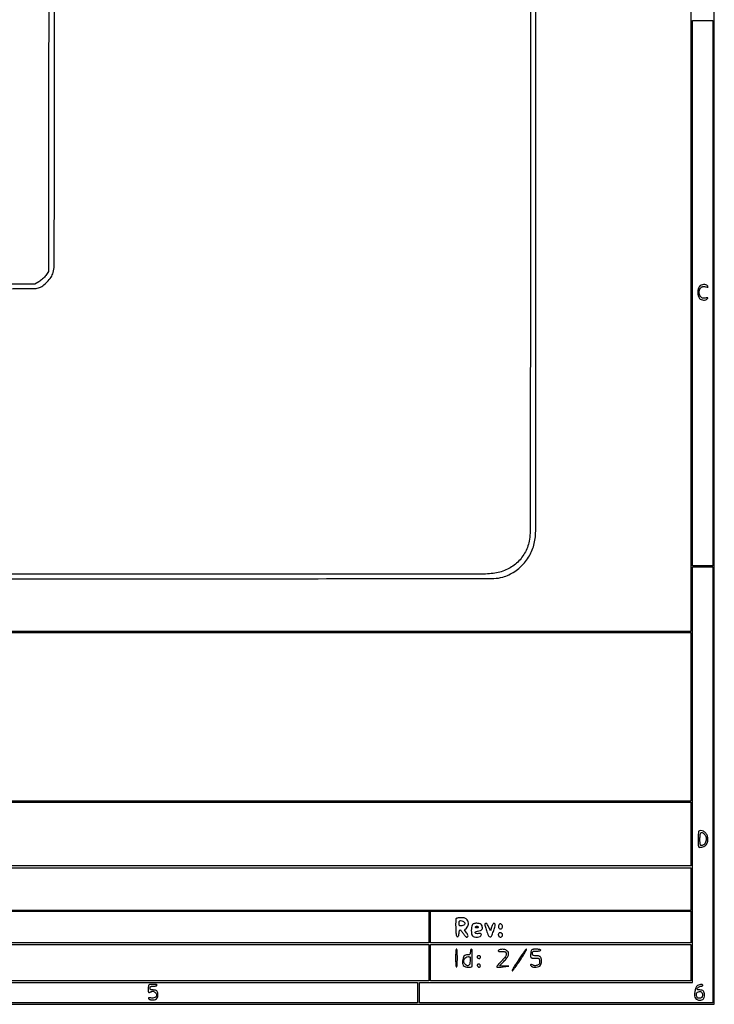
# Model space of a CAD drawing. Extents: x 117 to 3390, y 118 to 2363.
# Tile 5 of 6: x 2640 to 3390, y 118 to 1181. Entities that reach past the tile are written whole.
import ezdxf

# ---------------------------------------------------------------- set-up
doc = ezdxf.new("R2010")
doc.units = 0

msp = doc.modelspace()

# ---------------------------------------------------------------- linework, layer by layer
for points in [[(3191.932423, 1750.009562, -0.000084), (3191.982636, 1406.11351, -0.000051), (3191.927594, 965.325702, -0.000404), (3191.715666, 760.756999, -0.000107), (3191.438824, 626.312681, -0.05168), (3190.528506, 617.719605, -0.076962), (3185.595426, 604.709796, -0.08112), (3177.023882, 594.065308, -0.080445), (3165.443032, 586.63535, -0.073986), (3151.770076, 582.966089, -0.028631), (3134.743351, 581.990534, -0.000002), (1776.427074, 582.014965, -0.000002), (417.170356, 582.051005, -0.032267)], [(2842.399002, 2229.734077, -0.000009), (3150.370776, 2229.494241, -0.051674)], [(1774.924604, 577.238799, 0.000018), (2690.234365, 577.099284, 0.000338), (2980.787935, 577.262148, 0.00012), (3152.363014, 577.515428, 0.073063), (3162.041525, 578.95426, 0.073295), (3174.875466, 584.992731, 0.071332), (3185.556513, 594.523132, 0.071041), (3193.163145, 606.709964, 0.07171), (3197.023954, 620.5, 0.032192), (3197.556469, 628.625249, 0.000031), (3197.747588, 815.58301, 0.000252), (3197.856992, 1054.521226, 0.000079), (3197.784137, 1411.5)], [(994.064723, 2229.852413, -0.000028), (1776.200779, 2229.934189, -0.000041), (2436.1532, 2229.911894, -0.000161)], [(1780, 2235.671604, 0.000031), (1026.634059, 2235.718617, 0.000214)], [(1776.5, 1916.984654, -0.000069), (2181.953585, 1916.93093, -0.000232), (2446.609027, 1916.736467, -0.000013), (2653.265678, 1916.483029, -0.067504), (2657.320779, 1915.927876, -0.073497), (2661.175791, 1914.217461, -0.046439), (2665.07874, 1911.206251, -0.046192), (2668.388066, 1907.497411, -0.068975), (2670.462525, 1903.686424, -0.089518), (2671.505458, 1898.02557, -0.000253), (2671.746195, 1821.03459, -0.000721), (2671.890291, 1698.752199, -0.000071), (2671.770952, 1404.336124), (2671.5, 909.172248), (2668.455595, 904.836124, -0.033773), (2666.966532, 902.993437, -0.021127), (2664.996653, 901.039361, -0.021179), (2662.883058, 899.270735, -0.035791), (2660.955595, 898), (2656.5, 895.5), (1780.5, 895.239255, -0.000065), (1362.047644, 895.169007, -0.00025)], [(3191.492657, 2187.805845, -0.000017), (3191.743612, 1991.875686, -0.000233)], [(1213.814523, 890.072373, 0.000032), (1776.38398, 890.021962, 0.000056), (2228.062008, 890.061233, 0.000292), (2477.059911, 890.255985, 0.000028), (2655.48552, 890.509605, 0.072297), (2660.38398, 891.229008, 0.082236), (2665.151285, 893.557018, 0.046991), (2670.012828, 897.754982, 0.046615), (2674.067137, 902.857306, 0.073329), (2676.405837, 907.931501, 0.070364), (2677.454502, 915.113472, 0.000326), (2677.745563, 990.921062, 0.000728), (2677.955963, 1112.547584, 0.000071), (2677.994423, 1406.431501, 0.00013)]]:
    msp.add_lwpolyline(points, format="xyb")
for points in [[(117.463346, 2361.750305, 0.090812), (117.267992, 2360.684755), (117.20352, 2031.426652, 0.000066), (117.180761, 1669.125388, 0.00004), (117.244614, 1239), (117.5, 117.5), (1754, 117.5), (3390.5, 117.5), (3390.5, 1240), (3390.5, 2362.5), (1754.218732, 2362.750305, 0.000029), (901.86696, 2362.831312, 0.000162), (445.294791, 2362.700308, 0.000003), (118.547025, 2362.498846, 0.311453)], [(3374.488321, 892.987095, 0.068904), (3373.702499, 891.833453, 0.046689), (3373.130927, 890.346916, 0.040501), (3372.781959, 888.559447, 0.027969), (3372.666667, 886.5, 0.027969), (3372.781959, 884.440553, 0.040501), (3373.130927, 882.653084, 0.046689), (3373.702499, 881.166547, 0.068904), (3374.488321, 880.012905, 0.108739), (3376.389407, 878.659701, 0.084112), (3378.869313, 878.06818, 0.089081), (3381.272557, 878.336943, 0.148326), (3382.958758, 879.450307, 0.055327), (3383.448792, 880.194707, 0.441966), (3383.319854, 880.536572, 0.126858), (3382.648238, 880.621278, 0.008492), (3380.714412, 880.341081, -0.029857), (3378.849593, 880.151754, -0.094547), (3377.613691, 880.334816, -0.109132), (3376.632688, 880.940313, -0.047384), (3375.633209, 882.113281, -0.063321), (3374.473337, 884.316707, -0.089348), (3374.077308, 886.494988, -0.089561), (3374.466531, 888.670681, -0.063923), (3375.619016, 890.866457, -0.046702), (3376.627196, 892.052901, -0.117217), (3377.594954, 892.632666, -0.097192), (3378.834497, 892.772828, -0.026073), (3380.808582, 892.508088, 0.006708), (3382.926378, 892.140125, 0.136342), (3383.567317, 892.212471, 0.461092), (3383.681351, 892.552806, 0.038006), (3383.067121, 893.419124, 0.140814), (3381.327054, 894.605187, 0.092465), (3378.908209, 894.931482, 0.087866), (3376.419878, 894.360394, 0.109016)], [(3373.666667, 304.333333, 0.173108), (3373.401196, 303.773194, 0.006456), (3373.195833, 301.414583, 0.011027), (3373.048357, 298.574835, 0.007459), (3373, 295.333333, 0.005182), (3373.051344, 290.378994, 0.051901), (3373.308047, 288.326714, 0.164691), (3373.89947, 287.371957, 0.174166), (3374.9349, 287, 0.114975), (3379.196133, 287.993001, 0.13667), (3382.265337, 290.737187, 0.128162), (3383.596336, 294.82664, 0.094908), (3382.979532, 299.562018, 0.106413), (3381.36536, 302.311907, 0.088857), (3378.665705, 304.367252, 0.104462), (3375.799169, 305.146096, 0.213803)], [(3380, 301, -0.156456), (3381.680109, 297.733049, -0.112572), (3381.434141, 293.610557, -0.12273), (3379.477727, 290.256378, -0.202327), (3376.5, 289, -0.241448), (3375.764111, 289.377357, -0.103378), (3375.303571, 290.416667, -0.044348), (3375.061101, 292.386832, -0.008455), (3375, 296, -0.019151), (3375.188617, 300.922615, -0.179079), (3376.060457, 302.818628, -0.351953), (3377.536202, 302.979483, -0.054339)], [(3111.42719, 209.670857, 0.080952), (3111.238236, 208.761419, 0.005495), (3111.152581, 206.111648, 0.007759), (3111.13413, 202.934715, 0.005737), (3111.208575, 199.420857, 0.006435), (3111.41996, 194.78096, 0.034959), (3111.741879, 192.28538, 0.078085), (3112.236176, 190.948006, 0.271628), (3113, 190.5, 0.176213), (3113.67604, 190.745889, 0.106232), (3114.206009, 191.426728, 0.066184), (3114.585343, 192.580718, 0.025715), (3114.810365, 194.25, -0.017217), (3114.979139, 195.685839, -0.027654), (3115.232141, 196.892166, -0.026462), (3115.524221, 197.788714, -0.318645), (3115.810365, 197.978649, -0.196808), (3116.200344, 197.804682, -0.010771), (3117.124283, 196.794841, -0.0154), (3118.186278, 195.504604, -0.010535), (3119.314854, 193.978649, 0.013668), (3120.456929, 192.454509, 0.019379), (3121.560208, 191.168728, 0.01581), (3122.52595, 190.191577, 0.19223), (3123.005837, 190, 0.190572), (3124.051636, 190.413621, 0.210932), (3124.474616, 191.409143, 0.111948), (3124.097213, 192.971872, 0.044205), (3122.937655, 194.870455), (3120.783758, 197.783758), (3122.891879, 199.891879, 0.082477), (3124.320123, 201.889027, 0.098884), (3124.91125, 204.119152, 0.095815), (3124.607373, 206.460449, 0.072853), (3123.443296, 208.777494, 0.068039), (3122.413117, 209.890253, 0.090258), (3121.210039, 210.560078, 0.063398), (3119.535416, 210.901918, 0.018686), (3116.911911, 211, 0.018819), (3114.739018, 210.918189, 0.040644), (3113.087456, 210.657573, 0.055468), (3111.949335, 210.243963, 0.188431)], [(3118.802469, 207.355993, -0.155359), (3120.4923, 206.272974, -0.22712), (3120.915348, 204.587566, -0.192673), (3119.859978, 202.981702, -0.124167), (3117.75, 202.183578, -0.032648), (3116.185719, 202.106417, -0.194761), (3115.448405, 202.41875, -0.173213), (3115.08711, 203.181481, -0.024843), (3115, 204.933578, -0.024446), (3115.100806, 206.994181, -0.230403), (3115.551321, 207.727893, -0.192802), (3116.461829, 207.899509, -0.016769)], [(3129.035184, 203.065741, 0.089623), (3128.234737, 200.589322, 0.039046), (3128.041266, 197.126101, 0.038672), (3128.378547, 193.749267, 0.114121), (3129.289884, 191.618238, 0.181066), (3131.278083, 190.312293, 0.074375), (3134.545832, 190.068565, 0.078794), (3137.567343, 190.780148, 0.253966), (3138.829594, 192.325743, 0.082138), (3138.851189, 193.244392, 0.242597), (3138.497102, 193.744164, 0.126694), (3137.668745, 193.93493, 0.018637), (3135.93703, 193.825743, -0.058642), (3133.451882, 193.867776, -0.256311), (3132.310341, 194.710419, -0.389166), (3132.64662, 195.763231, -0.075868), (3134.678961, 196.546641, 0.009931), (3137.886661, 197.31917, 0.088778), (3139.196997, 197.92534, 0.175653), (3139.802592, 198.786923, 0.066323), (3140, 200.268615, 0.08769), (3139.622434, 202.404903, 0.142537), (3138.540278, 203.87969, 0.116388), (3136.65043, 204.730141, 0.047819), (3133.835184, 205, 0.0296), (3132.029862, 204.893031, 0.066272), (3130.701435, 204.552816, 0.086292), (3129.734284, 203.952879, 0.088233)], [(3142.75784, 204.424506, 0.248821), (3142.612088, 203.949396, 0.009249), (3143.012529, 202.057428, 0.014861), (3143.612101, 199.774123, 0.00968), (3144.433008, 197.174506, 0.019962), (3146.566752, 191.593056, 0.26285), (3148.260414, 190.30109, 0.33029), (3149.927392, 191.212699, 0.026673), (3151.890552, 196.141925, 0.007499), (3153.441368, 200.971938, 0.055678), (3153.883447, 203.341536, 0.183669), (3153.535047, 204.508674, 0.233463), (3152.540142, 205, 0.197363), (3151.876038, 204.727236, 0.053416), (3151.142324, 203.82846, 0.043721), (3150.434015, 202.502156, 0.028015), (3149.839702, 200.85931), (3148.599121, 196.71862), (3146.840566, 200.85931, 0.020575), (3145.661746, 203.345435, 0.092527), (3144.668784, 204.602807, 0.212038), (3143.726269, 204.894306, 0.168431)], [(3158.052222, 203.562923, 0.116052), (3157.331013, 202.113287, 0.135273), (3157.389802, 200.580294, 0.15519), (3158.197569, 199.437186, 0.163356), (3159.5, 199, 0.168), (3160.836623, 199.462149, 0.159069), (3161.638755, 200.661401, 0.140515), (3161.630649, 202.227219, 0.125914), (3160.800842, 203.62773, 0.029688), (3159.931526, 204.399518, 0.174297), (3159.361583, 204.589375, 0.182507), (3158.816464, 204.368726, 0.033117)], [(3135.5, 201, -0.210115), (3135.553029, 200.621971, -0.178861), (3135.314314, 200.29375, -0.100989), (3134.768372, 200.071437, -0.046386), (3134, 200, -0.046386), (3133.231628, 200.071437, -0.100989), (3132.685686, 200.29375, -0.178861), (3132.446971, 200.621971, -0.210115), (3132.5, 201, -0.057296), (3132.80183, 201.382513, -0.050113), (3133.195564, 201.70625, -0.052849), (3133.617099, 201.926995, -0.094481), (3134, 202, -0.094481), (3134.382901, 201.926995, -0.052849), (3134.804436, 201.70625, -0.050113), (3135.19817, 201.382513, -0.057296)], [(3157.364193, 193.506689, 0.071134), (3157.202853, 192.799741, 0.060571), (3157.232436, 192.034636, 0.062889), (3157.439231, 191.329453, 0.093908), (3157.8, 190.8, 0.166747), (3159.064085, 190.18165, 0.144478), (3160.52681, 190.421425, 0.150092), (3161.587197, 191.404159, 0.180854), (3161.812423, 192.735492, 0.154135), (3161.089035, 194.071954, 0.150407), (3159.722281, 194.766633, 0.164257), (3158.290763, 194.544505, 0.18322)], [(3111, 167.5, 0.008575), (3111.066212, 163.639392, 0.017647), (3111.276316, 160.625, 0.013417), (3111.576184, 158.361438, 0.368504), (3112, 158, 0.368504), (3112.423816, 158.361438, 0.013417), (3112.723684, 160.625, 0.017647), (3112.933788, 163.639392, 0.008575), (3113, 167.5, 0.008575), (3112.933788, 171.360608, 0.017647), (3112.723684, 174.375, 0.013417), (3112.423816, 176.638562, 0.368504), (3112, 177, 0.368504), (3111.576184, 176.638562, 0.013417), (3111.276316, 174.375, 0.017647), (3111.066212, 171.360608, 0.008575)], [(3127, 174, -0.030489), (3126.897906, 172.327286, -0.162059), (3126.510204, 171.510638, -0.169207), (3125.720777, 171.108654, -0.033951), (3124.122445, 171, 0.082238), (3121.789595, 170.613691, 0.134151), (3120.138961, 169.496694, 0.110078), (3119.079656, 167.510179, 0.044515), (3118.521828, 164.473063, 0.082337), (3118.785814, 160.793912, 0.187053), (3120.347622, 158.539024, 0.144145), (3123.375496, 157.572838, 0.043387), (3128.25, 157.88598, 0.369664), (3129.036649, 158.797947, 0.004166), (3128.995299, 167.509079, 0.004141), (3128.809323, 176.214319, 0.405558), (3128, 177, 0.254951), (3127.615738, 176.790443, 0.06271), (3127.29375, 176.11875, 0.048861), (3127.072766, 175.149251, 0.031626)], [(3158.25, 176.337719, 0.104805), (3157.165435, 175.607807, 0.473871), (3157.241498, 174.95206, 0.123818), (3158.621182, 174.488892, 0.024457), (3161.25, 174.413691, -0.016089), (3163.669089, 174.384976, -0.105432), (3164.837017, 174.081608, -0.177322), (3165.478067, 173.401142, -0.066123), (3165.836992, 172.116907, -0.120975), (3165.690955, 170.665821, -0.060302), (3164.863442, 169.002044, -0.037938), (3163.24165, 166.903043, -0.011619), (3160.487528, 163.987396, 0.010735), (3158.367442, 161.7509, 0.018687), (3156.720998, 159.795555, 0.013971), (3155.549825, 158.204464, 0.448474), (3155.650536, 157.786736, 0.1235), (3156.247487, 157.637296, 0.008368), (3158.01297, 157.667655, 0.011593), (3160.139805, 157.789259, 0.008416), (3162.5, 158.019225), (3168.5, 158.705958), (3163.537592, 158.852979), (3158.575184, 159), (3163.157684, 163.75, 0.024951), (3166.535919, 167.620749, 0.086828), (3168.10514, 170.531499, 0.147377), (3168.173383, 172.918971, 0.131075), (3166.925787, 175.074213, 0.099583), (3165.255133, 176.18529, 0.061014), (3162.965027, 176.810466, 0.058817), (3160.486086, 176.877712, 0.073419)], [(3179.660945, 166.517164, 0.005637), (3176.705372, 161.969105, 0.00875), (3174.269295, 157.973365, 0.003787), (3172.294284, 154.543261, 0.212255), (3172.224782, 153.825654, 0.595458), (3172.58913, 153.761272, 0.005199), (3174.74821, 156.536621, 0.010137), (3177.332049, 160.076877, 0.005664), (3180.339055, 164.482836, 0.005637), (3183.294628, 169.030895, 0.00875), (3185.730705, 173.026635, 0.003787), (3187.705716, 176.456739, 0.212255), (3187.775218, 177.174346, 0.595458), (3187.41087, 177.238728, 0.005199), (3185.25179, 174.463379, 0.010137), (3182.667951, 170.923123, 0.005664)], [(3192.630286, 174.75, 0.021668), (3192.397985, 173.703852, 0.011939), (3192.200423, 172.408103, 0.011884), (3192.06247, 171.082074, 0.018644), (3192.013655, 169.937159, 0.055911), (3192.170391, 168.46934, 0.220221), (3192.70797, 167.764544, 0.114239), (3193.851979, 167.462449, 0.010978), (3196.75, 167.437159, -0.011746), (3199.771831, 167.406149, -0.132537), (3200.907141, 167.058325, -0.198723), (3201.492205, 166.234688, -0.032294), (3201.812823, 164.257185, -0.033915), (3201.862378, 162.51063, -0.111052), (3201.566521, 161.40131, -0.121467), (3200.842494, 160.581739, -0.044514), (3199.488729, 159.812911, -0.031927), (3198.074775, 159.274724, -0.078457), (3196.977522, 159.116439, -0.088105), (3195.963568, 159.310477, -0.04839), (3194.828527, 159.875013, 0.059006), (3193.216365, 160.63472, 0.250024), (3192.199011, 160.462694, 0.406593), (3192.090921, 159.700818, 0.077153), (3193.185443, 158.606351, 0.121505), (3195.330462, 157.725766, 0.063168), (3198.240745, 157.663023, 0.064056), (3201.007416, 158.318263, 0.145754), (3202.700738, 159.605413, 0.08694), (3203.595438, 161.420697, 0.063405), (3203.949697, 163.646392, 0.061368), (3203.736968, 165.96789, 0.06947), (3202.964816, 168.065741, 0.089585), (3202.252339, 168.964879, 0.088453), (3201.267392, 169.562763, 0.065607), (3199.891134, 169.896778, 0.026773), (3197.964816, 170, -0.016448), (3195.668412, 170.075565, -0.12484), (3194.646482, 170.407637, -0.20052), (3194.150807, 171.113185, -0.054212), (3194, 172.5, -0.058662), (3194.165617, 173.906761, -0.210352), (3194.7, 174.611111, -0.114574), (3195.820113, 174.931926, -0.012699), (3198.5, 175, 0.020945), (3200.224757, 175.072283, 0.033738), (3201.678125, 175.29375, 0.036969), (3202.732972, 175.611488, 0.31052), (3203, 176, 0.319867), (3202.722409, 176.38952, 0.032633), (3201.56551, 176.70625, 0.031224), (3199.988448, 176.927779, 0.019284), (3198.116631, 177, 0.014325), (3195.386679, 176.921773, 0.083165), (3193.986718, 176.603944, 0.148911), (3193.16842, 175.935642, 0.082303)], [(3126.804791, 164.258994, -0.045333), (3126.296875, 161.004223, -0.176982), (3125.172618, 159.345801, -0.265742), (3123.585649, 159.178172, -0.093057), (3121.621378, 160.52148, -0.131692), (3120.104894, 163.148577, -0.155139), (3120.236949, 166.00617, -0.161891), (3121.975801, 168.178579, -0.144697), (3124.754791, 169, -0.06583), (3126.072674, 168.825734, -0.228806), (3126.705133, 168.279023, -0.108133), (3126.929607, 167.128525, -0.010366)], [(3134.693853, 169.36052, 0.194761), (3134.381568, 168.62332, 0.172865), (3134.649978, 167.830294, 0.128462), (3135.462204, 167.217225, 0.098073), (3136.559017, 167, 0.103216), (3137.108867, 167.114729, 0.098834), (3137.576711, 167.440625, 0.096907), (3137.890211, 167.927451, 0.095012), (3138, 168.5, 0.179946), (3137.664381, 169.40236, 0.15216), (3136.79511, 169.94328, 0.132661), (3135.672804, 169.933008, 0.128822)], [(3134.570027, 160.113307, 0.157815), (3134.465542, 159.687312, 0.080573), (3134.594237, 159.145782, 0.06707), (3134.927196, 158.574976, 0.054071), (3135.421983, 158.064749, 0.14122), (3136.503699, 157.591846, 0.223986), (3137.449337, 157.893865, 0.214143), (3137.845721, 158.833908, 0.13346), (3137.5, 160, 0.104499), (3136.838943, 160.692994, 0.141453), (3136.021617, 160.963569, 0.147878), (3135.212611, 160.752703, 0.117694)], [(3070, 130), (3070, 119), (2775.5, 119), (2481, 119), (2481, 129.333333, -0.006022), (2481.048276, 133.341612, -0.009111), (2481.195833, 136.827083, -0.004516), (2481.399803, 139.754503, -0.178563), (2481.666667, 140.333333, -0.198317), (2482.327577, 140.607979, -0.000007), (2568.451042, 140.804167, -0.000353), (2663.450576, 140.952081, -0.000213), (2776.166667, 141), (3070, 141)], [(2779.666667, 138.333333, 0.142971), (2779.406347, 137.85838, 0.018415), (2779.195833, 136.70503, 0.020288), (2779.048747, 135.284001, 0.015644), (2779, 133.726345, 0.014906), (2779.059863, 131.71879, 0.091059), (2779.306659, 130.71567, 0.237393), (2779.779365, 130.332013, 0.151172), (2780.5, 130.393011, 0.000124), (2781.173898, 130.665905, 0.000078), (2781.962124, 130.985466, 0.000078), (2782.738107, 131.300344, 0.000143), (2783.371061, 131.55751, -0.202982), (2784.677924, 131.538799, -0.07479), (2786.26826, 130.53254, -0.071753), (2787.56375, 129.037752, -0.143685), (2788, 127.551016, -0.15539), (2787.509643, 126.011291, -0.118522), (2786.169718, 124.840291, -0.096935), (2784.188038, 124.251056, -0.073418), (2781.917162, 124.366568, 0.018811), (2780.477736, 124.598532, 0.088287), (2779.643927, 124.553497, 0.231195), (2779.276075, 124.253292, 0.189487), (2779.246655, 123.741071, 0.167043), (2779.625058, 123.24143, 0.047463), (2780.493902, 122.770466, 0.042149), (2781.640293, 122.393587, 0.033918), (2782.920552, 122.179665, 0.082635), (2785.799494, 122.373254, 0.124929), (2788.015736, 123.528764, 0.136045), (2789.291932, 125.514597, 0.107069), (2789.516149, 128.0724, 0.0315), (2789.005854, 130.742083, 0.137941), (2788.207189, 132.117781, 0.152548), (2786.856913, 132.800085, 0.041304), (2784.440983, 133, -0.023284), (2782.655067, 133.08321, -0.108772), (2781.680123, 133.395307, -0.176148), (2781.175143, 134.000254, -0.086932), (2781, 135, -0.086932), (2781.175143, 135.999746, -0.176148), (2781.680123, 136.604693, -0.108772), (2782.655067, 136.91679, -0.023284), (2784.440983, 137, 0.026918), (2785.803639, 137.073414, 0.033489), (2787.052725, 137.29375, 0.035556), (2788.04134, 137.613307, 0.159713), (2788.5, 138, 0.545223), (2788.159005, 138.715457, 0.022498), (2784.754523, 138.997675, 0.021588), (2781.121647, 138.977874, 0.186307)], [(3371.624116, 137.137146, 0.077718), (3370.935116, 136.086519, 0.02585), (3370.261309, 134.367813, 0.025018), (3369.700589, 132.35677, 0.026007), (3369.352151, 130.325552, 0.049976), (3369.284457, 126.568618, 0.126559), (3370.172211, 124.007216, 0.156863), (3372.031937, 122.521106, 0.091001), (3374.871429, 122, 0.071727), (3377.179083, 122.332752, 0.134277), (3378.772089, 123.31684, 0.127258), (3379.69548, 125.017949, 0.061115), (3380, 127.5, 0.061327), (3379.693185, 129.992058, 0.128797), (3378.762422, 131.691023, 0.134517), (3377.150445, 132.670483, 0.069756), (3374.8, 133, -0.027026), (3373.727111, 133.058033, -0.042582), (3372.8225, 133.235, -0.052312), (3372.185678, 133.491446, -0.277684), (3372, 133.8, -0.160852), (3372.350864, 134.862424, -0.070561), (3373.404453, 135.929941, -0.066662), (3374.805514, 136.728325, -0.096503), (3376.2, 137, 0.053595), (3376.888633, 137.074027, 0.073362), (3377.47125, 137.29375, 0.093122), (3377.862375, 137.618409, 0.17482), (3378, 138, 0.347039), (3377.326921, 138.852952, 0.092556), (3375.475855, 138.945716, 0.070752), (3373.256342, 138.317608, 0.104928)], [(3377.809932, 127.182742, -0.049391), (3377.520375, 125.848584, -0.120031), (3376.996264, 124.9963, -0.118969), (3376.135582, 124.476026, -0.048061), (3374.784878, 124.186943, -0.042501), (3373.344078, 124.143932, -0.141178), (3372.458046, 124.452984, -0.138099), (3371.860955, 125.191019, -0.039985), (3371.387419, 126.592534, -0.040157), (3371.160288, 127.951264, -0.088464), (3371.255727, 128.995918, -0.10191), (3371.690067, 129.849507, -0.066501), (3372.490681, 130.616844, -0.132955), (3374.444057, 131.367781, -0.170609), (3376.303822, 130.921898, -0.161683), (3377.543631, 129.379071, -0.118387)]]:
    msp.add_lwpolyline(points, format="xyb", close=True)
for points in [[(3365, 1428.5), (3365, 520), (2727.5, 520), (2090, 520), (2090, 331.5), (2090, 143), (1116.5, 143), (143, 143), (143, 1240), (143, 2337), (1754, 2337), (3365, 2337)], [(3389, 885.5), (3389, 591), (3378, 591), (3367, 591), (3367, 885.5), (3367, 1180), (3378, 1180), (3389, 1180)], [(3389, 354.5), (3389, 119), (3230.5, 119), (3072, 119), (3072, 130), (3072, 141), (3219.5, 141), (3367, 141), (3367, 365.5), (3367, 590), (3378, 590), (3389, 590)], [(3365, 428), (3365, 337), (2728.5, 337), (2092, 337), (2092, 428), (2092, 519), (2728.5, 519), (3365, 519)], [(3365, 301.5), (3365, 267), (2728.5, 267), (2092, 267), (2092, 301.5), (2092, 336), (2728.5, 336), (3365, 336)], [(3365, 242), (3365, 219), (2728.5, 219), (2092, 219), (2092, 242), (2092, 265), (2728.5, 265), (3365, 265)], [(3082, 201), (3082, 184), (2705, 184), (2328, 184), (2328, 201), (2328, 218), (2705, 218), (3082, 218)], [(3365, 201), (3365, 184), (3224.5, 184), (3084, 184), (3084, 201), (3084, 218), (3224.5, 218), (3365, 218)], [(3082, 162.5), (3082, 143), (2587, 143), (2092, 143), (2092, 162.5), (2092, 182), (2587, 182), (3082, 182)], [(3365, 162.5), (3365, 143), (3224.5, 143), (3084, 143), (3084, 162.5), (3084, 182), (3224.5, 182), (3365, 182)]]:
    msp.add_lwpolyline(points, close=True)

doc.saveas('drawing.dxf')
